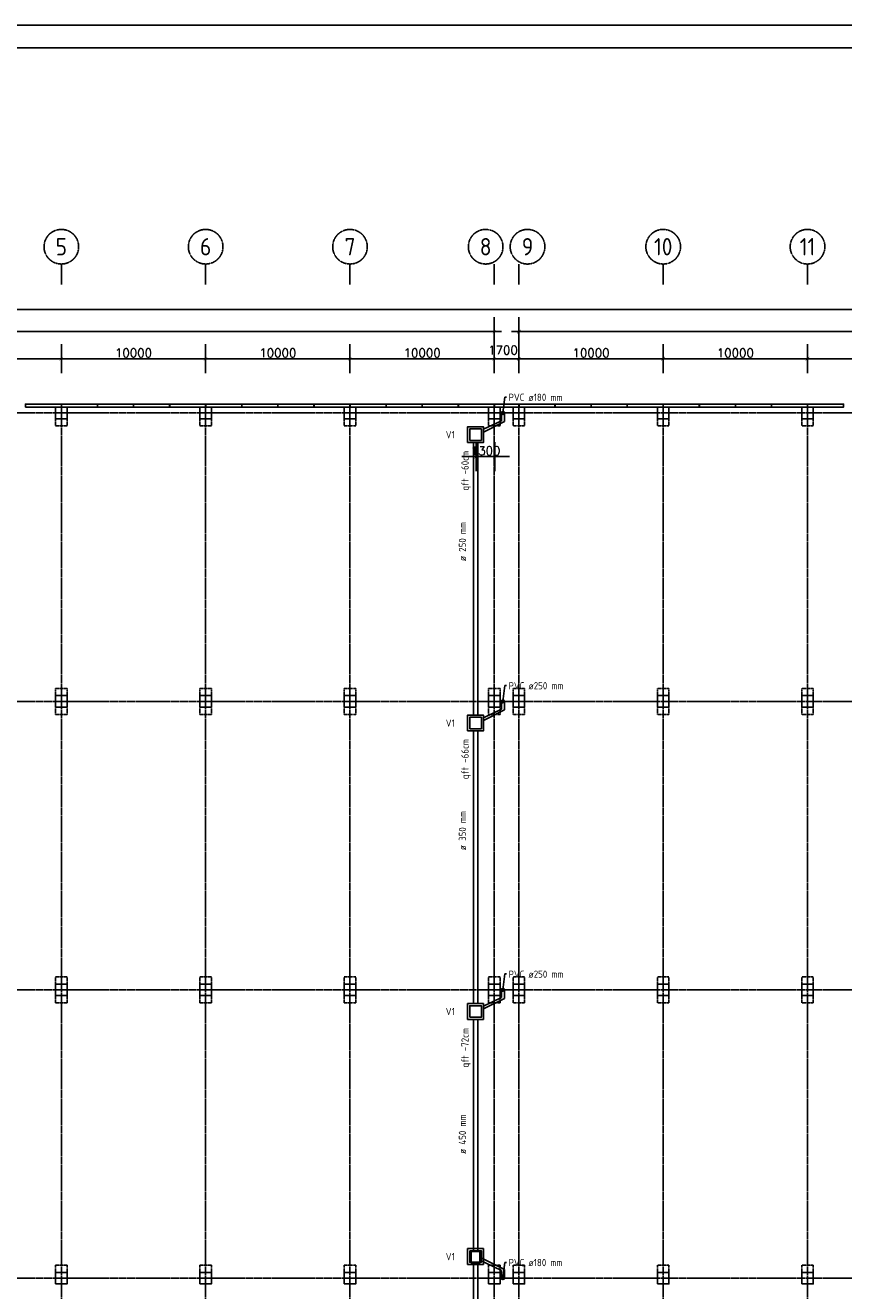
# Model space of a CAD drawing. Header units: inches. Extents: x -891734 to 980310, y -1442693 to 110946.
# Tile 9 of 12: x -834480 to -777780, y -1093818 to -1006074. Entities that reach past the tile are written whole.
import ezdxf

# ---------------------------------------------------------------- set-up
doc = ezdxf.new("R2010")
doc.units = ezdxf.units.IN
doc.header["$MEASUREMENT"] = 0
for name, pattern in [('CENTER', [2, 1.25, -0.25, 0.25, -0.25]), ('CONTINUA', [0]), ('DASHED2', [0.375, 0.25, -0.125])]:
    doc.linetypes.add(name, pattern=pattern)
doc.layers.get('Defpoints').update_dxf_attribs({"lineweight": 9})
for name, color, linetype in [('Assi', 4, 'CENTER'), ('COTAS', 8, 'Continuous'), ('Poteau', 3, 'Continuous'), ('poutre_found', 2, 'Continuous')]:
    doc.layers.add(name, color=color, linetype=linetype)
doc.styles.add('COTAS', font='ROMANS.SHX')
doc.styles.get("Standard").update_dxf_attribs({"font": 'ISOCP.SHX'})
doc.dimstyles.new('DOT100', dxfattribs={"dimtxt": 70, "dimasz": 50, "dimexe": 0.15, "dimexo": 0.15, "dimgap": 10, "dimtad": 1, "dimzin": 12, "dimdsep": 46, "dimtxsty": 'COTAS', "dimblk1": 'SETA', "dimblk2": 'SETA', "dimsah": 1, "dimcen": 0, "dimse1": 1, "dimse2": 1, "dimclrd": 8, "dimclre": 8, "dimclrt": 3, "dimadec": 0, "dimazin": 3, "dimtfac": 1, "dimtix": 1, "dimtmove": 2, "dimatfit": 3, "dimldrblk": 'SETA', "dimfxl": 0.15, "dimtolj": 1, "dimtzin": 0, "dimarcsym": 0})

# ---------------------------------------------------------------- blocks, each defined once
blk = doc.blocks.new('SETA')
at = {"layer": 'COTAS', "color": 8}
for p, q in [((0, 0), (0, 2)), ((-1, 0), (0, 0)), ((0, 0), (1, 0)), ((0, 0), (0, -2))]:
    blk.add_line(p, q, dxfattribs=at)
at = {"layer": 'COTAS', "color": 8, "const_width": 0.05}
blk.add_lwpolyline([(0.25, 0.25), (-0.25, -0.25)], dxfattribs=at)
blk = doc.blocks.new('*D57')
at = {"color": 8, "linetype": 'CONTINUA', "lineweight": -2}
blk.add_line((-831485, -1029194), (-822485, -1029194), dxfattribs=at)
at = {"layer": 'Defpoints', "color": 0, "linetype": 'CONTINUA'}
for p in [(-821985, -1029194), (-831985, -1033954), (-821985, -1033954)]:
    blk.add_point(p, dxfattribs=at)
at = {"color": 8, "linetype": 'CONTINUA', "lineweight": -2, "xscale": 500, "yscale": 500, "zscale": 500, "rotation": 180}
blk.add_blockref('SETA', (-831985, -1029194), dxfattribs=at)
at = {"color": 8, "linetype": 'CONTINUA', "lineweight": -2, "xscale": 500, "yscale": 500, "zscale": 500}
blk.add_blockref('SETA', (-821985, -1029194), dxfattribs=at)
at = {"color": 3, "linetype": 'CONTINUA', "insert": (-826985, -1028794), "char_height": 600, "attachment_point": 5, "style": 'COTAS'}
blk.add_mtext('\\A1;10000', dxfattribs=at)
blk = doc.blocks.new('*D58')
at = {"color": 8, "linetype": 'CONTINUA', "lineweight": -2}
blk.add_line((-821485, -1029194), (-812485, -1029194), dxfattribs=at)
at = {"layer": 'Defpoints', "color": 0, "linetype": 'CONTINUA'}
for p in [(-811985, -1029194), (-821985, -1033954), (-811985, -1033954)]:
    blk.add_point(p, dxfattribs=at)
at = {"color": 8, "linetype": 'CONTINUA', "lineweight": -2, "xscale": 500, "yscale": 500, "zscale": 500, "rotation": 180}
blk.add_blockref('SETA', (-821985, -1029194), dxfattribs=at)
at = {"color": 8, "linetype": 'CONTINUA', "lineweight": -2, "xscale": 500, "yscale": 500, "zscale": 500}
blk.add_blockref('SETA', (-811985, -1029194), dxfattribs=at)
at = {"color": 3, "linetype": 'CONTINUA', "insert": (-816985, -1028794), "char_height": 600, "attachment_point": 5, "style": 'COTAS'}
blk.add_mtext('\\A1;10000', dxfattribs=at)
blk = doc.blocks.new('*D59')
at = {"color": 8, "linetype": 'CONTINUA', "lineweight": -2}
blk.add_line((-811485, -1029194), (-802485, -1029194), dxfattribs=at)
at = {"layer": 'Defpoints', "color": 0, "linetype": 'CONTINUA'}
for p in [(-801985, -1029194), (-811985, -1033954), (-801985, -1033954)]:
    blk.add_point(p, dxfattribs=at)
at = {"color": 8, "linetype": 'CONTINUA', "lineweight": -2, "xscale": 500, "yscale": 500, "zscale": 500, "rotation": 180}
blk.add_blockref('SETA', (-811985, -1029194), dxfattribs=at)
at = {"color": 8, "linetype": 'CONTINUA', "lineweight": -2, "xscale": 500, "yscale": 500, "zscale": 500}
blk.add_blockref('SETA', (-801985, -1029194), dxfattribs=at)
at = {"color": 3, "linetype": 'CONTINUA', "insert": (-806985, -1028794), "char_height": 600, "attachment_point": 5, "style": 'COTAS'}
blk.add_mtext('\\A1;10000', dxfattribs=at)
blk = doc.blocks.new('*D60')
at = {"color": 8, "linetype": 'CONTINUA', "lineweight": -2}
blk.add_line((-799785, -1029194), (-790785, -1029194), dxfattribs=at)
at = {"layer": 'Defpoints', "color": 0, "linetype": 'CONTINUA'}
for p in [(-790285, -1029194), (-800285, -1033954), (-790285, -1034154)]:
    blk.add_point(p, dxfattribs=at)
at = {"color": 8, "linetype": 'CONTINUA', "lineweight": -2, "xscale": 500, "yscale": 500, "zscale": 500, "rotation": 180}
blk.add_blockref('SETA', (-800285, -1029194), dxfattribs=at)
at = {"color": 8, "linetype": 'CONTINUA', "lineweight": -2, "xscale": 500, "yscale": 500, "zscale": 500}
blk.add_blockref('SETA', (-790285, -1029194), dxfattribs=at)
at = {"color": 3, "linetype": 'CONTINUA', "insert": (-795285, -1028794), "char_height": 600, "attachment_point": 5, "style": 'COTAS'}
blk.add_mtext('\\A1;10000', dxfattribs=at)
blk = doc.blocks.new('*D61')
at = {"color": 8, "linetype": 'CONTINUA', "lineweight": -2}
blk.add_line((-789785, -1029194), (-780785, -1029194), dxfattribs=at)
at = {"layer": 'Defpoints', "color": 0, "linetype": 'CONTINUA'}
for p in [(-780285, -1029194), (-790285, -1034154), (-780285, -1033954)]:
    blk.add_point(p, dxfattribs=at)
at = {"color": 8, "linetype": 'CONTINUA', "lineweight": -2, "xscale": 500, "yscale": 500, "zscale": 500, "rotation": 180}
blk.add_blockref('SETA', (-790285, -1029194), dxfattribs=at)
at = {"color": 8, "linetype": 'CONTINUA', "lineweight": -2, "xscale": 500, "yscale": 500, "zscale": 500}
blk.add_blockref('SETA', (-780285, -1029194), dxfattribs=at)
at = {"color": 3, "linetype": 'CONTINUA', "insert": (-785285, -1028794), "char_height": 600, "attachment_point": 5, "style": 'COTAS'}
blk.add_mtext('\\A1;10000', dxfattribs=at)
blk = doc.blocks.new('*D62')
at = {"color": 8, "linetype": 'CONTINUA', "lineweight": -2}
blk.add_line((-779785, -1029194), (-770785, -1029194), dxfattribs=at)
at = {"layer": 'Defpoints', "color": 0, "linetype": 'CONTINUA'}
for p in [(-770285, -1029194), (-780285, -1033954), (-770285, -1033954)]:
    blk.add_point(p, dxfattribs=at)
at = {"color": 8, "linetype": 'CONTINUA', "lineweight": -2, "xscale": 500, "yscale": 500, "zscale": 500, "rotation": 180}
blk.add_blockref('SETA', (-780285, -1029194), dxfattribs=at)
at = {"color": 8, "linetype": 'CONTINUA', "lineweight": -2, "xscale": 500, "yscale": 500, "zscale": 500}
blk.add_blockref('SETA', (-770285, -1029194), dxfattribs=at)
at = {"color": 3, "linetype": 'CONTINUA', "insert": (-775285, -1028794), "char_height": 600, "attachment_point": 5, "style": 'COTAS'}
blk.add_mtext('\\A1;10000', dxfattribs=at)
blk = doc.blocks.new('*D71')
at = {"color": 8, "linetype": 'CONTINUA', "lineweight": -2}
blk.add_line((-871485, -1027317), (-802485, -1027317), dxfattribs=at)
at = {"layer": 'Defpoints', "color": 0, "linetype": 'CONTINUA'}
for p in [(-801985, -1027317), (-871985, -1033954), (-801985, -1033954)]:
    blk.add_point(p, dxfattribs=at)
at = {"color": 8, "linetype": 'CONTINUA', "lineweight": -2, "xscale": 500, "yscale": 500, "zscale": 500, "rotation": 180}
blk.add_blockref('SETA', (-871985, -1027317), dxfattribs=at)
at = {"color": 8, "linetype": 'CONTINUA', "lineweight": -2, "xscale": 500, "yscale": 500, "zscale": 500}
blk.add_blockref('SETA', (-801985, -1027317), dxfattribs=at)
at = {"color": 3, "linetype": 'CONTINUA', "insert": (-836985, -1026917), "char_height": 600, "attachment_point": 5, "style": 'COTAS'}
blk.add_mtext('\\A1;70000', dxfattribs=at)
blk = doc.blocks.new('*D72')
at = {"color": 8, "linetype": 'CONTINUA', "lineweight": -2}
blk.add_line((-801485, -1029194), (-800785, -1029194), dxfattribs=at)
at = {"layer": 'Defpoints', "color": 0, "linetype": 'CONTINUA'}
for p in [(-800285, -1029194), (-801985, -1033954), (-800285, -1033954)]:
    blk.add_point(p, dxfattribs=at)
at = {"color": 8, "linetype": 'CONTINUA', "lineweight": -2, "xscale": 500, "yscale": 500, "zscale": 500, "rotation": 180}
blk.add_blockref('SETA', (-801985, -1029194), dxfattribs=at)
at = {"color": 8, "linetype": 'CONTINUA', "lineweight": -2, "xscale": 500, "yscale": 500, "zscale": 500}
blk.add_blockref('SETA', (-800285, -1029194), dxfattribs=at)
at = {"color": 3, "linetype": 'CONTINUA', "insert": (-801385, -1028592), "char_height": 600, "attachment_point": 5, "style": 'COTAS'}
blk.add_mtext('\\A1;1700', dxfattribs=at)
blk = doc.blocks.new('*D76')
at = {"color": 8, "linetype": 'CONTINUA', "lineweight": -2}
blk.add_line((-841485, -1029194), (-832485, -1029194), dxfattribs=at)
at = {"layer": 'Defpoints', "color": 0, "linetype": 'CONTINUA'}
for p in [(-831985, -1029194), (-841985, -1033954), (-831985, -1033954)]:
    blk.add_point(p, dxfattribs=at)
at = {"color": 8, "linetype": 'CONTINUA', "lineweight": -2, "xscale": 500, "yscale": 500, "zscale": 500, "rotation": 180}
blk.add_blockref('SETA', (-841985, -1029194), dxfattribs=at)
at = {"color": 8, "linetype": 'CONTINUA', "lineweight": -2, "xscale": 500, "yscale": 500, "zscale": 500}
blk.add_blockref('SETA', (-831985, -1029194), dxfattribs=at)
at = {"color": 3, "linetype": 'CONTINUA', "insert": (-836985, -1028794), "char_height": 600, "attachment_point": 5, "style": 'COTAS'}
blk.add_mtext('\\A1;10000', dxfattribs=at)
blk = doc.blocks.new('*D79')
at = {"color": 8, "linetype": 'CONTINUA', "lineweight": -2}
blk.add_line((-871485, -1025783), (-659085, -1025783), dxfattribs=at)
at = {"layer": 'Defpoints', "color": 0, "linetype": 'CONTINUA'}
for p in [(-658585, -1025783), (-871985, -1027617), (-658585, -1027617)]:
    blk.add_point(p, dxfattribs=at)
at = {"color": 8, "linetype": 'CONTINUA', "lineweight": -2, "xscale": 500, "yscale": 500, "zscale": 500, "rotation": 180}
blk.add_blockref('SETA', (-871985, -1025783), dxfattribs=at)
at = {"color": 8, "linetype": 'CONTINUA', "lineweight": -2, "xscale": 500, "yscale": 500, "zscale": 500}
blk.add_blockref('SETA', (-658585, -1025783), dxfattribs=at)
at = {"color": 3, "linetype": 'CONTINUA', "insert": (-765285, -1025383), "char_height": 600, "attachment_point": 5, "style": 'COTAS'}
blk.add_mtext('\\A1;213400', dxfattribs=at)
blk = doc.blocks.new('*D80')
at = {"color": 8, "linetype": 'CONTINUA', "lineweight": -2}
blk.add_line((-799785, -1027317), (-730785, -1027317), dxfattribs=at)
at = {"layer": 'Defpoints', "color": 0, "linetype": 'CONTINUA'}
for p in [(-730285, -1027317), (-800285, -1033954), (-730285, -1033954)]:
    blk.add_point(p, dxfattribs=at)
at = {"color": 8, "linetype": 'CONTINUA', "lineweight": -2, "xscale": 500, "yscale": 500, "zscale": 500, "rotation": 180}
blk.add_blockref('SETA', (-800285, -1027317), dxfattribs=at)
at = {"color": 8, "linetype": 'CONTINUA', "lineweight": -2, "xscale": 500, "yscale": 500, "zscale": 500}
blk.add_blockref('SETA', (-730285, -1027317), dxfattribs=at)
at = {"color": 3, "linetype": 'CONTINUA', "insert": (-765285, -1026917), "char_height": 600, "attachment_point": 5, "style": 'COTAS'}
blk.add_mtext('\\A1;70000', dxfattribs=at)
blk = doc.blocks.new('*D43')
at = {"color": 8, "linetype": 'CONTINUA', "lineweight": -2}
for p, q in [((-803739, -1035979), (-804239, -1035979)), ((-803239, -1035979), (-801939, -1035979)), ((-801439, -1035979), (-800939, -1035979))]:
    blk.add_line(p, q, dxfattribs=at)
at = {"layer": 'Defpoints', "color": 0, "linetype": 'CONTINUA'}
for p in [(-803239, -1035979), (-801939, -1035979), (-801939, -1035979)]:
    blk.add_point(p, dxfattribs=at)
at = {"color": 8, "linetype": 'CONTINUA', "lineweight": -2, "xscale": 500, "yscale": 500, "zscale": 500}
blk.add_blockref('SETA', (-803239, -1035979), dxfattribs=at)
at = {"color": 8, "linetype": 'CONTINUA', "lineweight": -2, "xscale": 500, "yscale": 500, "zscale": 500, "rotation": 180}
blk.add_blockref('SETA', (-801939, -1035979), dxfattribs=at)
at = {"color": 3, "linetype": 'CONTINUA', "insert": (-802589, -1035579), "char_height": 600, "attachment_point": 5, "style": 'COTAS'}
blk.add_mtext('\\A1;1300', dxfattribs=at)

msp = doc.modelspace()

# ---------------------------------------------------------------- linework, layer by layer
at = {"color": 2, "linetype": 'CENTER'}
for p, q in [((-831984.8, -1024049.3), (-831984.8, -1022627.1)), ((-821984.8, -1024049.3), (-821984.8, -1022627.1)), ((-811984.8, -1024049.3), (-811984.8, -1022627.1)), ((-801984.8, -1024049.3), (-801984.8, -1022627.1)), ((-800284.8, -1024049.3), (-800284.8, -1022627.1)), ((-790284.8, -1024049.3), (-790284.8, -1022627.1)), ((-780284.8, -1024049.3), (-780284.8, -1022627.1))]:
    msp.add_line(p, q, dxfattribs=at)
at = {"color": 2, "linetype": 'CONTINUA'}
for p, q in [((-801384.8, -1032952.6), (-801246, -1031855)), ((-801246, -1031855), (-801148.5, -1031855)), ((-802734.8, -1034088.3), (-801484.8, -1033495.5)), ((-802734.8, -1034277.7), (-801284.8, -1033549.5)), ((-801484.8, -1032952.6), (-801484.8, -1033495.5)), ((-801284.8, -1032952.6), (-801284.8, -1033549.5)), ((-803434.8, -1035005.1), (-803434.8, -1053905.1)), ((-803134.8, -1035005.1), (-803134.8, -1053905.1)), ((-801384.8, -1052952.6), (-801246, -1051855)), ((-801246, -1051855), (-801148.5, -1051855)), ((-802734.8, -1054088.3), (-801484.8, -1053495.5)), ((-802734.8, -1054277.7), (-801284.8, -1053549.5)), ((-801484.8, -1052952.6), (-801484.8, -1053495.5)), ((-801284.8, -1052952.6), (-801284.8, -1053549.5)), ((-803434.8, -1055005.1), (-803434.8, -1073905.1)), ((-803134.8, -1055005.1), (-803134.8, -1073905.1)), ((-801384.8, -1072952.6), (-801246, -1071855)), ((-801246, -1071855), (-801148.5, -1071855)), ((-801484.8, -1072952.6), (-801484.8, -1073495.5)), ((-801284.8, -1072952.6), (-801284.8, -1073549.5)), ((-802734.8, -1074088.3), (-801484.8, -1073495.5)), ((-802734.8, -1074277.7), (-801284.8, -1073549.5)), ((-803434.8, -1075005.1), (-803434.8, -1091100.1)), ((-803134.8, -1075005.1), (-803134.8, -1091100.1)), ((-802984.8, -1091501.9), (-801284.8, -1092355.6)), ((-803434.8, -1091900.1), (-803434.8, -1095605.1)), ((-803134.8, -1091900.1), (-803134.8, -1095605.1)), ((-802984.8, -1091698.2), (-801484.8, -1092409.7)), ((-801384.8, -1092952.6), (-801246, -1091855)), ((-801284.8, -1092952.6), (-801284.8, -1092355.6)), ((-801246, -1091855), (-801148.5, -1091855)), ((-801484.8, -1092952.6), (-801484.8, -1092409.7))]:
    msp.add_line(p, q, dxfattribs=at)
at = {"color": 7, "linetype": 'Continuous'}
msp.add_lwpolyline([(-891733.9, -1179605.3), (-645171.4, -1179605.3), (-645171.4, -1006074), (-891733.9, -1006074)], close=True, dxfattribs=at)
at = {"color": 4, "linetype": 'Continuous'}
msp.add_lwpolyline([(-646733.9, -1178042.8), (-890171.4, -1178042.8), (-890171.4, -1007636.5), (-646733.9, -1007636.5)], close=True, dxfattribs=at)
at = {"color": 3, "linetype": 'CONTINUA'}
msp.add_lwpolyline([(-801969.8, -1032342.6), (-800289.8, -1032342.6), (-800289.8, -1032542.6), (-801969.8, -1032542.6)], close=True, dxfattribs=at)
at = {"color": 1, "linetype": 'CONTINUA'}
for points in [[(-803834.8, -1035005.1), (-802734.8, -1035005.1), (-802734.8, -1033905.1), (-803834.8, -1033905.1)], [(-803684.8, -1034855.1), (-802884.8, -1034855.1), (-802884.8, -1034055.1), (-803684.8, -1034055.1)], [(-803834.8, -1055005.1), (-802734.8, -1055005.1), (-802734.8, -1053905.1), (-803834.8, -1053905.1)], [(-803684.8, -1054855.1), (-802884.8, -1054855.1), (-802884.8, -1054055.1), (-803684.8, -1054055.1)], [(-803834.8, -1075005.1), (-802734.8, -1075005.1), (-802734.8, -1073905.1), (-803834.8, -1073905.1)], [(-803684.8, -1074855.1), (-802884.8, -1074855.1), (-802884.8, -1074055.1), (-803684.8, -1074055.1)], [(-803834.8, -1090900.1), (-802734.8, -1090900.1), (-802734.8, -1092000.1), (-803834.8, -1092000.1)], [(-803684.8, -1091050.1), (-802884.8, -1091050.1), (-802884.8, -1091850.1), (-803684.8, -1091850.1)]]:
    msp.add_lwpolyline(points, close=True, dxfattribs=at)
at = {"color": 7, "linetype": 'CONTINUA'}
msp.add_lwpolyline([(-803584.8, -1091100.1), (-803584.8, -1091900.1), (-802984.8, -1091900.1), (-802984.8, -1091100.1)], close=True, dxfattribs=at)
at = {"color": 2, "linetype": 'CENTER'}
for centre in [(-831984.8, -1021427.1), (-821984.8, -1021427.1), (-811984.8, -1021427.1), (-802584.8, -1021427.1), (-799684.8, -1021427.1), (-790284.8, -1021427.1), (-780284.8, -1021427.1)]:
    msp.add_circle(centre, 1200, dxfattribs=at)
at = {"color": 2, "linetype": 'CONTINUA'}
for centre in [(-801384.8, -1032952.6), (-801384.8, -1052952.6), (-801384.8, -1072952.6), (-801384.8, -1092952.6)]:
    msp.add_circle(centre, 100, dxfattribs=at)
at = {"layer": 'Assi', "color": 8, "ltscale": 100}
for p, q in [((-831984.8, -1032552.6), (-831984.8, -1135052.6)), ((-821984.8, -1032552.6), (-821984.8, -1135052.6)), ((-811984.8, -1032552.6), (-811984.8, -1135052.6)), ((-801984.8, -1032552.6), (-801984.8, -1135052.6)), ((-800284.8, -1032552.6), (-800284.8, -1135052.6)), ((-790284.8, -1032552.6), (-790284.8, -1135052.6)), ((-780284.8, -1032552.6), (-780284.8, -1135052.6)), ((-872384.8, -1032952.6), (-658584.8, -1032952.6)), ((-872384.8, -1052952.6), (-658584.8, -1052952.6)), ((-872384.8, -1072952.6), (-658584.8, -1072952.6)), ((-872384.8, -1092952.6), (-658584.8, -1092952.6))]:
    msp.add_line(p, q, dxfattribs=at)
at = {"layer": 'Poteau'}
for points in [[(-834474.8, -1032542.6), (-831984.8, -1032542.6), (-831984.8, -1032342.6), (-834474.8, -1032342.6)], [(-831974.8, -1032542.6), (-829484.8, -1032542.6), (-829484.8, -1032342.6), (-831974.8, -1032342.6)], [(-829474.8, -1032542.6), (-826984.8, -1032542.6), (-826984.8, -1032342.6), (-829474.8, -1032342.6)], [(-826974.8, -1032542.6), (-824484.8, -1032542.6), (-824484.8, -1032342.6), (-826974.8, -1032342.6)], [(-824474.8, -1032542.6), (-821984.8, -1032542.6), (-821984.8, -1032342.6), (-824474.8, -1032342.6)], [(-821974.8, -1032542.6), (-819484.8, -1032542.6), (-819484.8, -1032342.6), (-821974.8, -1032342.6)], [(-819474.8, -1032542.6), (-816984.8, -1032542.6), (-816984.8, -1032342.6), (-819474.8, -1032342.6)], [(-816974.8, -1032542.6), (-814484.8, -1032542.6), (-814484.8, -1032342.6), (-816974.8, -1032342.6)], [(-814474.8, -1032542.6), (-811984.8, -1032542.6), (-811984.8, -1032342.6), (-814474.8, -1032342.6)], [(-811974.8, -1032542.6), (-809484.8, -1032542.6), (-809484.8, -1032342.6), (-811974.8, -1032342.6)], [(-809474.8, -1032542.6), (-806984.8, -1032542.6), (-806984.8, -1032342.6), (-809474.8, -1032342.6)], [(-806974.8, -1032542.6), (-804484.8, -1032542.6), (-804484.8, -1032342.6), (-806974.8, -1032342.6)], [(-804474.8, -1032542.6), (-801984.8, -1032542.6), (-801984.8, -1032342.6), (-804474.8, -1032342.6)], [(-800274.8, -1032542.6), (-797784.8, -1032542.6), (-797784.8, -1032342.6), (-800274.8, -1032342.6)], [(-797774.8, -1032542.6), (-795284.8, -1032542.6), (-795284.8, -1032342.6), (-797774.8, -1032342.6)], [(-797774.8, -1032542.6), (-795284.8, -1032542.6), (-795284.8, -1032342.6), (-797774.8, -1032342.6)], [(-795274.8, -1032542.6), (-792784.8, -1032542.6), (-792784.8, -1032342.6), (-795274.8, -1032342.6)], [(-795274.8, -1032542.6), (-792784.8, -1032542.6), (-792784.8, -1032342.6), (-795274.8, -1032342.6)], [(-792774.8, -1032542.6), (-790284.8, -1032542.6), (-790284.8, -1032342.6), (-792774.8, -1032342.6)], [(-790274.8, -1032542.6), (-787784.8, -1032542.6), (-787784.8, -1032342.6), (-790274.8, -1032342.6)], [(-787774.8, -1032542.6), (-785284.8, -1032542.6), (-785284.8, -1032342.6), (-787774.8, -1032342.6)], [(-785274.8, -1032542.6), (-782784.8, -1032542.6), (-782784.8, -1032342.6), (-785274.8, -1032342.6)], [(-782774.8, -1032542.6), (-780284.8, -1032542.6), (-780284.8, -1032342.6), (-782774.8, -1032342.6)], [(-780274.8, -1032542.6), (-777784.8, -1032542.6), (-777784.8, -1032342.6), (-780274.8, -1032342.6)]]:
    msp.add_lwpolyline(points, close=True, dxfattribs=at)
for points in [[(-832384.8, -1032552.6), (-832384.8, -1033352.6), (-831584.8, -1033352.6), (-831584.8, -1032552.6), (-832384.8, -1032552.6)], [(-822384.8, -1032552.6), (-822384.8, -1033352.6), (-821584.8, -1033352.6), (-821584.8, -1032552.6), (-822384.8, -1032552.6)], [(-812384.8, -1032552.6), (-812384.8, -1033352.6), (-811584.8, -1033352.6), (-811584.8, -1032552.6), (-812384.8, -1032552.6)], [(-802384.8, -1032552.6), (-802384.8, -1033352.6), (-801584.8, -1033352.6), (-801584.8, -1032552.6), (-802384.8, -1032552.6)], [(-800684.8, -1032552.6), (-800684.8, -1033352.6), (-799884.8, -1033352.6), (-799884.8, -1032552.6), (-800684.8, -1032552.6)], [(-790684.8, -1032552.6), (-790684.8, -1033352.6), (-789884.8, -1033352.6), (-789884.8, -1032552.6), (-790684.8, -1032552.6)], [(-780684.8, -1032552.6), (-780684.8, -1033352.6), (-779884.8, -1033352.6), (-779884.8, -1032552.6), (-780684.8, -1032552.6)], [(-832384.8, -1052552.6), (-832384.8, -1053352.6), (-831584.8, -1053352.6), (-831584.8, -1052552.6), (-832384.8, -1052552.6)], [(-822384.8, -1052552.6), (-822384.8, -1053352.6), (-821584.8, -1053352.6), (-821584.8, -1052552.6), (-822384.8, -1052552.6)], [(-812384.8, -1052552.6), (-812384.8, -1053352.6), (-811584.8, -1053352.6), (-811584.8, -1052552.6), (-812384.8, -1052552.6)], [(-802384.8, -1052552.6), (-802384.8, -1053352.6), (-801584.8, -1053352.6), (-801584.8, -1052552.6), (-802384.8, -1052552.6)], [(-800684.8, -1052552.6), (-800684.8, -1053352.6), (-799884.8, -1053352.6), (-799884.8, -1052552.6), (-800684.8, -1052552.6)], [(-790684.8, -1052552.6), (-790684.8, -1053352.6), (-789884.8, -1053352.6), (-789884.8, -1052552.6), (-790684.8, -1052552.6)], [(-780684.8, -1052552.6), (-780684.8, -1053352.6), (-779884.8, -1053352.6), (-779884.8, -1052552.6), (-780684.8, -1052552.6)], [(-832384.8, -1072552.6), (-832384.8, -1073352.6), (-831584.8, -1073352.6), (-831584.8, -1072552.6), (-832384.8, -1072552.6)], [(-822384.8, -1072552.6), (-822384.8, -1073352.6), (-821584.8, -1073352.6), (-821584.8, -1072552.6), (-822384.8, -1072552.6)], [(-812384.8, -1072552.6), (-812384.8, -1073352.6), (-811584.8, -1073352.6), (-811584.8, -1072552.6), (-812384.8, -1072552.6)], [(-802384.8, -1072552.6), (-802384.8, -1073352.6), (-801584.8, -1073352.6), (-801584.8, -1072552.6), (-802384.8, -1072552.6)], [(-800684.8, -1072552.6), (-800684.8, -1073352.6), (-799884.8, -1073352.6), (-799884.8, -1072552.6), (-800684.8, -1072552.6)], [(-790684.8, -1072552.6), (-790684.8, -1073352.6), (-789884.8, -1073352.6), (-789884.8, -1072552.6), (-790684.8, -1072552.6)], [(-780684.8, -1072552.6), (-780684.8, -1073352.6), (-779884.8, -1073352.6), (-779884.8, -1072552.6), (-780684.8, -1072552.6)], [(-832384.8, -1093352.6), (-832384.8, -1092552.6), (-831584.8, -1092552.6), (-831584.8, -1093352.6), (-832384.8, -1093352.6)], [(-822384.8, -1093352.6), (-822384.8, -1092552.6), (-821584.8, -1092552.6), (-821584.8, -1093352.6), (-822384.8, -1093352.6)], [(-812384.8, -1093352.6), (-812384.8, -1092552.6), (-811584.8, -1092552.6), (-811584.8, -1093352.6), (-812384.8, -1093352.6)], [(-802384.8, -1093352.6), (-802384.8, -1092552.6), (-801584.8, -1092552.6), (-801584.8, -1093352.6), (-802384.8, -1093352.6)], [(-800684.8, -1093352.6), (-800684.8, -1092552.6), (-799884.8, -1092552.6), (-799884.8, -1093352.6), (-800684.8, -1093352.6)], [(-790684.8, -1093352.6), (-790684.8, -1092552.6), (-789884.8, -1092552.6), (-789884.8, -1093352.6), (-790684.8, -1093352.6)], [(-780684.8, -1093352.6), (-780684.8, -1092552.6), (-779884.8, -1092552.6), (-779884.8, -1093352.6), (-780684.8, -1093352.6)]]:
    msp.add_lwpolyline(points, dxfattribs=at)
at = {"layer": 'poutre_found', "color": 8, "linetype": 'DASHED2', "ltscale": 50}
for points in [[(-832384.8, -1033352.6), (-832384.8, -1033852.6), (-831584.8, -1033852.6), (-831584.8, -1033352.6)], [(-822384.8, -1033352.6), (-822384.8, -1033852.6), (-821584.8, -1033852.6), (-821584.8, -1033352.6)], [(-812384.8, -1033352.6), (-812384.8, -1033852.6), (-811584.8, -1033852.6), (-811584.8, -1033352.6)], [(-802384.8, -1033352.6), (-802384.8, -1033852.6), (-801584.8, -1033852.6), (-801584.8, -1033352.6)], [(-800684.8, -1033352.6), (-800684.8, -1033852.6), (-799884.8, -1033852.6), (-799884.8, -1033352.6)], [(-790684.8, -1033352.6), (-790684.8, -1033852.6), (-789884.8, -1033852.6), (-789884.8, -1033352.6)], [(-780684.8, -1033352.6), (-780684.8, -1033852.6), (-779884.8, -1033852.6), (-779884.8, -1033352.6)], [(-832384.8, -1052552.6), (-832384.8, -1052052.6), (-831584.8, -1052052.6), (-831584.8, -1052552.6)], [(-822384.8, -1052552.6), (-822384.8, -1052052.6), (-821584.8, -1052052.6), (-821584.8, -1052552.6)], [(-812384.8, -1052552.6), (-812384.8, -1052052.6), (-811584.8, -1052052.6), (-811584.8, -1052552.6)], [(-802384.8, -1052552.6), (-802384.8, -1052052.6), (-801584.8, -1052052.6), (-801584.8, -1052552.6)], [(-800684.8, -1052552.6), (-800684.8, -1052052.6), (-799884.8, -1052052.6), (-799884.8, -1052552.6)], [(-790684.8, -1052552.6), (-790684.8, -1052052.6), (-789884.8, -1052052.6), (-789884.8, -1052552.6)], [(-780684.8, -1052552.6), (-780684.8, -1052052.6), (-779884.8, -1052052.6), (-779884.8, -1052552.6)], [(-832384.8, -1053352.6), (-832384.8, -1053852.6), (-831584.8, -1053852.6), (-831584.8, -1053352.6)], [(-822384.8, -1053352.6), (-822384.8, -1053852.6), (-821584.8, -1053852.6), (-821584.8, -1053352.6)], [(-812384.8, -1053352.6), (-812384.8, -1053852.6), (-811584.8, -1053852.6), (-811584.8, -1053352.6)], [(-802384.8, -1053352.6), (-802384.8, -1053852.6), (-801584.8, -1053852.6), (-801584.8, -1053352.6)], [(-800684.8, -1053352.6), (-800684.8, -1053852.6), (-799884.8, -1053852.6), (-799884.8, -1053352.6)], [(-790684.8, -1053352.6), (-790684.8, -1053852.6), (-789884.8, -1053852.6), (-789884.8, -1053352.6)], [(-780684.8, -1053352.6), (-780684.8, -1053852.6), (-779884.8, -1053852.6), (-779884.8, -1053352.6)], [(-832384.8, -1072552.6), (-832384.8, -1072052.6), (-831584.8, -1072052.6), (-831584.8, -1072552.6)], [(-822384.8, -1072552.6), (-822384.8, -1072052.6), (-821584.8, -1072052.6), (-821584.8, -1072552.6)], [(-812384.8, -1072552.6), (-812384.8, -1072052.6), (-811584.8, -1072052.6), (-811584.8, -1072552.6)], [(-802384.8, -1072552.6), (-802384.8, -1072052.6), (-801584.8, -1072052.6), (-801584.8, -1072552.6)], [(-800684.8, -1072552.6), (-800684.8, -1072052.6), (-799884.8, -1072052.6), (-799884.8, -1072552.6)], [(-790684.8, -1072552.6), (-790684.8, -1072052.6), (-789884.8, -1072052.6), (-789884.8, -1072552.6)], [(-780684.8, -1072552.6), (-780684.8, -1072052.6), (-779884.8, -1072052.6), (-779884.8, -1072552.6)], [(-832384.8, -1073352.6), (-832384.8, -1073852.6), (-831584.8, -1073852.6), (-831584.8, -1073352.6)], [(-822384.8, -1073352.6), (-822384.8, -1073852.6), (-821584.8, -1073852.6), (-821584.8, -1073352.6)], [(-812384.8, -1073352.6), (-812384.8, -1073852.6), (-811584.8, -1073852.6), (-811584.8, -1073352.6)], [(-802384.8, -1073352.6), (-802384.8, -1073852.6), (-801584.8, -1073852.6), (-801584.8, -1073352.6)], [(-800684.8, -1073352.6), (-800684.8, -1073852.6), (-799884.8, -1073852.6), (-799884.8, -1073352.6)], [(-790684.8, -1073352.6), (-790684.8, -1073852.6), (-789884.8, -1073852.6), (-789884.8, -1073352.6)], [(-780684.8, -1073352.6), (-780684.8, -1073852.6), (-779884.8, -1073852.6), (-779884.8, -1073352.6)], [(-832384.8, -1092552.6), (-832384.8, -1092052.6), (-831584.8, -1092052.6), (-831584.8, -1092552.6)], [(-822384.8, -1092552.6), (-822384.8, -1092052.6), (-821584.8, -1092052.6), (-821584.8, -1092552.6)], [(-812384.8, -1092552.6), (-812384.8, -1092052.6), (-811584.8, -1092052.6), (-811584.8, -1092552.6)], [(-802384.8, -1092552.6), (-802384.8, -1092052.6), (-801584.8, -1092052.6), (-801584.8, -1092552.6)], [(-800684.8, -1092552.6), (-800684.8, -1092052.6), (-799884.8, -1092052.6), (-799884.8, -1092552.6)], [(-790684.8, -1092552.6), (-790684.8, -1092052.6), (-789884.8, -1092052.6), (-789884.8, -1092552.6)], [(-780684.8, -1092552.6), (-780684.8, -1092052.6), (-779884.8, -1092052.6), (-779884.8, -1092552.6)]]:
    msp.add_lwpolyline(points, dxfattribs=at)

# ---------------------------------------------------------------- texts
at = {"color": 3, "linetype": 'CENTER', "char_height": 1200, "width": 1541.889, "attachment_point": 5}
for s, insert in [('5', (-831984.8, -1021427.1)), ('6', (-821984.8, -1021427.1)), ('7', (-811984.8, -1021427.1)), ('8', (-802584.8, -1021427.1)), ('9', (-799684.8, -1021427.1)), ('10', (-790284.8, -1021427.1)), ('11', (-780284.8, -1021427.1))]:
    msp.add_mtext(s, dxfattribs=dict(at, insert=insert))
at = {"color": 7, "linetype": 'CONTINUA', "char_height": 500, "attachment_point": 1}
for s, insert, width in [('PVC ø180 mm', (-800998.2, -1031619.9), 4608.551), ('V1', (-805349.7, -1034210.4), 5259.742), ('PVC ø250 mm', (-800998.2, -1051619.9), 5259.742), ('V1', (-805349.7, -1054210.4), 5259.742), ('PVC ø250 mm', (-800998.2, -1071619.9), 5259.742), ('V1', (-805349.7, -1074210.4), 5259.742), ('V1', (-805349.7, -1091205.4), 5259.742), ('PVC ø180 mm', (-800998.2, -1091619.9), 5230.765)]:
    msp.add_mtext(s, dxfattribs=dict(at, insert=insert, width=width))
at = {"color": 7, "linetype": 'CONTINUA', "char_height": 500, "attachment_point": 1, "rotation": 90}
for s, insert, width in [('qft -60cm', (-804265, -1038349.1), 3893.371), ('\\pt0;ø 250 mm', (-804444.4, -1043226.7), 3331.051), ('qft -66cm', (-804265, -1058349.1), 3893.371), ('\\pt0;ø 350 mm', (-804444.4, -1063276.7), 3331.051), ('qft -72cm', (-804265, -1078349.1), 3893.371), ('\\pt0;ø 450 mm', (-804444.4, -1084337.2), 3331.051)]:
    msp.add_mtext(s, dxfattribs=dict(at, insert=insert, width=width))

# ---------------------------------------------------------------- dimensions: what is measured, and where the dimension line sits
at = {"color": 8, "linetype": 'CONTINUA'}
for base, p1, p2, override, picture, middle in [((-658584.8, -1025783), (-871984.8, -1027617.4), (-658584.8, -1027617.4), {"dimscale": 10, "dimtxt": 60, "dimdec": 0, "dimclrt": 3}, '*D79', (-765284.8, -1025383)), ((-831984.8, -1029194), (-841984.8, -1033954.1), (-831984.8, -1033954.1), {"dimscale": 10, "dimtxt": 60, "dimdec": 0, "dimclrt": 3}, '*D76', (-836984.8, -1028794)), ((-821984.8, -1029194), (-831984.8, -1033954.1), (-821984.8, -1033954.1), {"dimscale": 10, "dimtxt": 60, "dimdec": 0, "dimclrt": 3}, '*D57', (-826984.8, -1028794)), ((-811984.8, -1029194), (-821984.8, -1033954.1), (-811984.8, -1033954.1), {"dimscale": 10, "dimtxt": 60, "dimdec": 0, "dimclrt": 3}, '*D58', (-816984.8, -1028794)), ((-801984.8, -1029194), (-811984.8, -1033954.1), (-801984.8, -1033954.1), {"dimscale": 10, "dimtxt": 60, "dimdec": 0, "dimclrt": 3}, '*D59', (-806984.8, -1028794)), ((-790284.8, -1029194), (-800284.8, -1033954.1), (-790284.8, -1034154.1), {"dimscale": 10, "dimtxt": 60, "dimdec": 0, "dimclrt": 3}, '*D60', (-795284.8, -1028794)), ((-780284.8, -1029194), (-790284.8, -1034154.1), (-780284.8, -1033954.1), {"dimscale": 10, "dimtxt": 60, "dimdec": 0, "dimclrt": 3}, '*D61', (-785284.8, -1028794)), ((-770284.8, -1029194), (-780284.8, -1033954.1), (-770284.8, -1033954.1), {"dimscale": 10, "dimtxt": 60, "dimdec": 0, "dimclrt": 3}, '*D62', (-775284.8, -1028794)), ((-801939.3, -1035979.1), (-803239.3, -1035979.1), (-801939.3, -1035979.1), {"dimscale": 10, "dimtxt": 60, "dimdec": 0}, '*D43', (-802589.3, -1035579.1))]:
    dim = msp.add_linear_dim(base=base, p1=p1, p2=p2, dimstyle='DOT100', override=override, dxfattribs=at)
    dim.commit()
    dim.dimension.update_dxf_attribs({"geometry": picture, "text_midpoint": middle})
for base, p1, p2, picture, middle in [((-801984.8, -1027317.4), (-871984.8, -1033954.1), (-801984.8, -1033954.1), '*D71', (-836984.8, -1026917.4)), ((-730284.8, -1027317.4), (-800284.8, -1033954.1), (-730284.8, -1033954.1), '*D80', (-765284.8, -1026917.4))]:
    dim = msp.add_linear_dim(base=base, p1=p1, p2=p2, angle=180, dimstyle='DOT100', override={"dimscale": 10, "dimtxt": 60, "dimdec": 0, "dimclrt": 3}, dxfattribs=at)
    dim.commit()
    dim.dimension.update_dxf_attribs({"geometry": picture, "text_midpoint": middle})
dim = msp.add_linear_dim(base=(-800284.8, -1029194), p1=(-801984.8, -1033954.1), p2=(-800284.8, -1033954.1), angle=180, dimstyle='DOT100', override={"dimscale": 10, "dimtxt": 60, "dimdec": 0, "dimclrt": 3}, dxfattribs=at)
dim.commit()
dim.dimension.update_dxf_attribs({"geometry": '*D72', "text_midpoint": (-801384.8, -1028592.1), "dimtype": 160})

doc.saveas('drawing.dxf')
